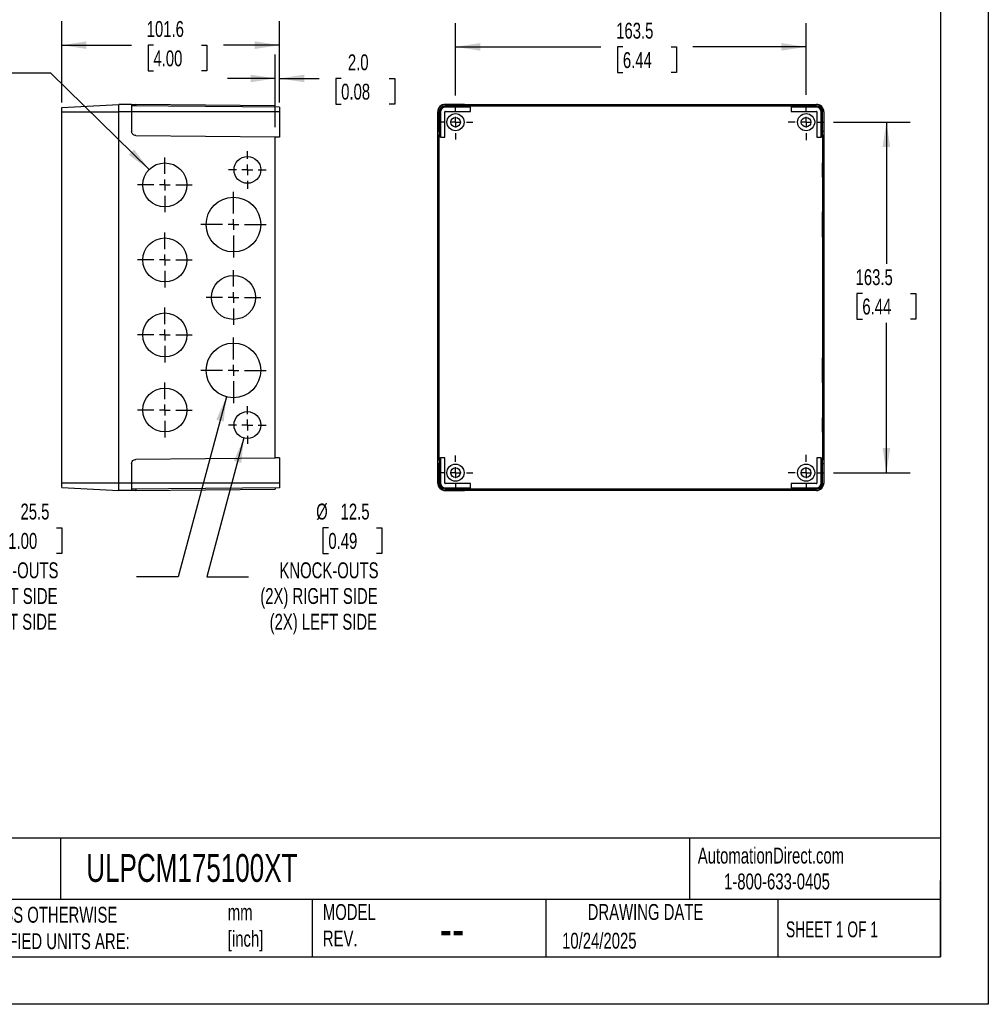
# Model space of a CAD drawing. Header units: millimetres. Extents: x 0 to 978, y 0 to 756.
# Tile 2 of 3: x 526 to 978, y 0 to 459. Entities that reach past the tile are written whole.
import ezdxf

# ---------------------------------------------------------------- set-up
doc = ezdxf.new("R2010")
doc.units = ezdxf.units.MM
doc.header["$LTSCALE"] = 3.5
doc.linetypes.add('CENTERX2', pattern=[20.32, 12.7, -2.54, 2.54, -2.54])
doc.layers.add('CENTER', color=40, linetype='CENTERX2')
doc.layers.add('DIMENSIONS', color=140, linetype='Continuous', lineweight=25)
doc.layers.add('TEXT', color=140, linetype='Continuous', lineweight=25)
doc.styles.add('SLDTEXTSTYLE0', font='TXT', dxfattribs={"width": 0.7})
doc.styles.add('SLDTEXTSTYLE1', font='TXT', dxfattribs={"width": 0.65})
doc.dimstyles.new('SLDDIMSTYLE0', dxfattribs={"dimtxt": 7.553027, "dimasz": 11.557, "dimexe": 0, "dimexo": 0.0625, "dimgap": 1.888257, "dimtad": 0, "dimtih": 1, "dimtoh": 1, "dimdec": 1, "dimrnd": 1e-09, "dimzin": 12, "dimdsep": 46, "dimtxsty": 'SLDTEXTSTYLE0', "dimsah": 1, "dimcen": 0.09, "dimadec": 0, "dimazin": 3, "dimtfac": 1, "dimtdec": 1, "dimtofl": 0, "dimtmove": 0, "dimatfit": 3, "dimfxl": 0, "dimfrac": 2, "dimtolj": 1, "dimtzin": 12, "dimarcsym": 0})
doc.dimstyles.new('SLDDIMSTYLE1', dxfattribs={"dimtxt": 7.553027, "dimasz": 11.557, "dimexe": 0, "dimexo": 0.0625, "dimgap": 1.888257, "dimtad": 0, "dimtih": 1, "dimtoh": 1, "dimdec": 1, "dimrnd": 1e-09, "dimzin": 4, "dimdsep": 46, "dimtxsty": 'SLDTEXTSTYLE0', "dimsah": 1, "dimcen": 0.09, "dimadec": 0, "dimazin": 1, "dimtfac": 1, "dimtdec": 1, "dimtmove": 0, "dimatfit": 0, "dimfxl": 0, "dimfrac": 2, "dimtolj": 1, "dimtzin": 12, "dimarcsym": 0})
doc.dimstyles.new('SLDDIMSTYLE2', dxfattribs={"dimtxt": 7.553027, "dimasz": 11.557, "dimexe": 0, "dimexo": 0.0625, "dimgap": 1.888257, "dimtad": 0, "dimtih": 1, "dimtoh": 1, "dimdec": 1, "dimrnd": 1e-09, "dimzin": 12, "dimdsep": 46, "dimtxsty": 'SLDTEXTSTYLE0', "dimsah": 1, "dimcen": 0, "dimadec": 0, "dimazin": 3, "dimtfac": 1, "dimtdec": 1, "dimtofl": 0, "dimtmove": 0, "dimatfit": 3, "dimfxl": 0, "dimfrac": 2, "dimtolj": 1, "dimtzin": 12, "dimarcsym": 0})

# ---------------------------------------------------------------- blocks, each defined once
blk = doc.blocks.new('_D_4')
at = {"layer": 'DIMENSIONS'}
for p, q in [((545.78, 420.65), (545.78, 458.49)), ((647.38, 420.7), (647.38, 458.49)), ((545.78, 447.37), (578.32, 447.37)), ((588.55, 447.37), (586.02, 447.37)), ((586.02, 447.37), (586.02, 435.37)), ((611, 447.37), (613.53, 447.37)), ((613.53, 447.37), (613.53, 435.37)), ((647.38, 447.37), (621.23, 447.37)), ((586.02, 435.37), (588.55, 435.37)), ((613.53, 435.37), (611, 435.37))]:
    blk.add_line(p, q, dxfattribs=at)
for points in [[(545.78, 447.37), (557.33, 445.6), (557.33, 449.15)], [(647.38, 447.37), (635.82, 449.15), (635.82, 445.6)]]:
    blk.add_solid(points, dxfattribs=at)
at = {"layer": 'DIMENSIONS', "char_height": 7.408, "attachment_point": 1, "style": 'SLDTEXTSTYLE0'}
for s, insert in [('101.6', (585.41, 458.62)), ('4.00', (588.55, 444.92))]:
    blk.add_mtext(s, dxfattribs=dict(at, insert=insert))
blk = doc.blocks.new('_D_5')
at = {"layer": 'DIMENSIONS'}
for p, q in [((645.38, 409.11), (645.38, 442.95)), ((647.38, 420.7), (647.38, 442.95)), ((645.38, 431.84), (623.15, 431.84)), ((647.38, 431.84), (665.87, 431.84)), ((676.1, 431.84), (673.57, 431.84)), ((673.57, 431.84), (673.57, 419.83)), ((698.55, 431.84), (701.08, 431.84)), ((701.08, 431.84), (701.08, 419.83)), ((673.57, 419.83), (676.1, 419.83)), ((701.08, 419.83), (698.55, 419.83))]:
    blk.add_line(p, q, dxfattribs=at)
for points in [[(645.38, 431.84), (633.82, 433.62), (633.82, 430.06)], [(647.38, 431.84), (658.93, 430.06), (658.93, 433.62)]]:
    blk.add_solid(points, dxfattribs=at)
at = {"layer": 'DIMENSIONS', "char_height": 7.408, "attachment_point": 1, "style": 'SLDTEXTSTYLE0'}
for s, insert in [('2.0', (679.24, 443.08)), ('0.08', (676.1, 429.38))]:
    blk.add_mtext(s, dxfattribs=dict(at, insert=insert))
blk = doc.blocks.new('_D_6')
at = {"layer": 'DIMENSIONS'}
for p, q in [((461.47, 457.25), (458.94, 457.25)), ((458.94, 457.25), (458.94, 445.24)), ((483.92, 457.25), (486.45, 457.25)), ((486.45, 457.25), (486.45, 445.24)), ((458.94, 445.24), (461.47, 445.24)), ((486.45, 445.24), (483.92, 445.24)), ((540.67, 434.28), (521.23, 434.28)), ((586.55, 389.37), (540.67, 434.28))]:
    blk.add_line(p, q, dxfattribs=at)
blk.add_solid([(586.55, 389.37), (579.54, 398.73), (577.05, 396.19)], dxfattribs=at)
at = {"layer": 'DIMENSIONS', "attachment_point": 1, "style": 'SLDTEXTSTYLE0'}
for s, insert, char_height in [('%%c', (455.77, 468.49), 7.408), ('20.5', (467.17, 468.49), 7.408), ('0.81', (461.47, 454.79), 7.408), ('KNOCK-OUTS', (438.64, 441.1), 7.408), ('(5X) RIGHT SIDE', (429.72, 429.09), 7.4083), ('(5X) LEFT SIDE', (434.07, 417.09), 7.4083)]:
    blk.add_mtext(s, dxfattribs=dict(at, insert=insert, char_height=char_height))
blk = doc.blocks.new('_D_7')
at = {"layer": 'DIMENSIONS'}
for p, q in [((630.76, 264.17), (613.39, 199.33)), ((670.14, 222.3), (667.61, 222.3)), ((667.61, 222.3), (667.61, 210.3)), ((692.59, 222.3), (695.12, 222.3)), ((695.12, 222.3), (695.12, 210.3)), ((667.61, 210.3), (670.14, 210.3)), ((695.12, 210.3), (692.59, 210.3)), ((613.39, 199.33), (632.83, 199.33))]:
    blk.add_line(p, q, dxfattribs=at)
blk.add_solid([(630.76, 264.17), (626.05, 253.46), (629.49, 252.54)], dxfattribs=at)
at = {"layer": 'DIMENSIONS', "attachment_point": 1, "style": 'SLDTEXTSTYLE0'}
for s, insert, char_height in [('%%c', (664.44, 233.54), 7.408), ('12.5', (675.84, 233.54), 7.408), ('0.49', (670.14, 219.85), 7.408), ('KNOCK-OUTS', (647.31, 206.15), 7.408), ('(2X) RIGHT SIDE', (638.39, 194.15), 7.4083), ('(2X) LEFT SIDE', (642.74, 182.14), 7.4083)]:
    blk.add_mtext(s, dxfattribs=dict(at, insert=insert, char_height=char_height))
blk = doc.blocks.new('_D_8')
at = {"layer": 'DIMENSIONS'}
for p, q in [((622.58, 283.39), (600.05, 199.33)), ((520.85, 222.3), (518.32, 222.3)), ((518.32, 222.3), (518.32, 210.3)), ((543.3, 222.3), (545.83, 222.3)), ((545.83, 222.3), (545.83, 210.3)), ((518.32, 210.3), (520.85, 210.3)), ((545.83, 210.3), (543.3, 210.3)), ((600.05, 199.33), (580.61, 199.33))]:
    blk.add_line(p, q, dxfattribs=at)
blk.add_solid([(622.58, 283.39), (617.87, 272.69), (621.3, 271.77)], dxfattribs=at)
at = {"layer": 'DIMENSIONS', "attachment_point": 1, "style": 'SLDTEXTSTYLE0'}
for s, insert, char_height in [('%%c', (515.15, 233.54), 7.408), ('25.5', (526.55, 233.54), 7.408), ('1.00', (520.85, 219.85), 7.408), ('KNOCK-OUTS', (498.02, 206.15), 7.408), ('(2X) RIGHT SIDE', (489.1, 194.15), 7.4083), ('(2X) LEFT SIDE', (493.45, 182.14), 7.4083)]:
    blk.add_mtext(s, dxfattribs=dict(at, insert=insert, char_height=char_height))
blk = doc.blocks.new('SW_CENTERMARKSYMBOL_4')
at = {"layer": 'CENTER', "color": 0}
for p, q in [((0, 5.08), (0, 12.79)), ((-5.08, 0), (-12.79, 0)), ((0, 0), (-2.54, 0)), ((0, 0), (0, 2.54)), ((0, 0), (0, -2.54)), ((0, 0), (2.54, 0)), ((5.08, 0), (12.79, 0)), ((0, -5.08), (0, -12.79))]:
    blk.add_line(p, q, dxfattribs=at)
blk = doc.blocks.new('SW_CENTERMARKSYMBOL_5')
at = {"layer": 'CENTER', "color": 0}
for p, q in [((0, 5.08), (0, 15.29)), ((-5.08, 0), (-15.29, 0)), ((0, 0), (-2.54, 0)), ((0, 0), (0, 2.54)), ((0, 0), (0, -2.54)), ((0, 0), (2.54, 0)), ((5.08, 0), (15.29, 0)), ((0, -5.08), (0, -15.29))]:
    blk.add_line(p, q, dxfattribs=at)
blk = doc.blocks.new('SW_CENTERMARKSYMBOL_6')
at = {"layer": 'CENTER', "color": 0}
for p, q in [((0, 5.08), (0, 8.79)), ((-5.08, 0), (-8.79, 0)), ((0, 0), (-2.54, 0)), ((0, 0), (0, 2.54)), ((0, 0), (0, -2.54)), ((0, 0), (2.54, 0)), ((5.08, 0), (8.79, 0)), ((0, -5.08), (0, -8.79))]:
    blk.add_line(p, q, dxfattribs=at)
blk = doc.blocks.new('SW_CENTERMARKSYMBOL_7')
at = {"layer": 'CENTER', "color": 0}
for p, q in [((0, 5.08), (0, 15.29)), ((-5.08, 0), (-15.29, 0)), ((0, 0), (-2.54, 0)), ((0, 0), (0, 2.54)), ((0, 0), (0, -2.54)), ((0, 0), (2.54, 0)), ((5.08, 0), (15.29, 0)), ((0, -5.08), (0, -15.29))]:
    blk.add_line(p, q, dxfattribs=at)
blk = doc.blocks.new('SW_CENTERMARKSYMBOL_8')
at = {"layer": 'CENTER', "color": 0}
for p, q in [((0, 5.08), (0, 8.79)), ((-5.08, 0), (-8.79, 0)), ((0, 0), (-2.54, 0)), ((0, 0), (0, 2.54)), ((0, 0), (0, -2.54)), ((0, 0), (2.54, 0)), ((5.08, 0), (8.79, 0)), ((0, -5.08), (0, -8.79))]:
    blk.add_line(p, q, dxfattribs=at)
blk = doc.blocks.new('SW_CENTERMARKSYMBOL_9')
at = {"layer": 'CENTER', "color": 0}
for p, q in [((0, 5.08), (0, 12.79)), ((-5.08, 0), (-12.79, 0)), ((0, 0), (-2.54, 0)), ((0, 0), (0, 2.54)), ((0, 0), (0, -2.54)), ((0, 0), (2.54, 0)), ((5.08, 0), (12.79, 0)), ((0, -5.08), (0, -12.79))]:
    blk.add_line(p, q, dxfattribs=at)
blk = doc.blocks.new('SW_CENTERMARKSYMBOL_10')
at = {"layer": 'CENTER', "color": 0}
for p, q in [((0, 5.08), (0, 12.79)), ((-5.08, 0), (-12.79, 0)), ((0, 0), (-2.54, 0)), ((0, 0), (0, 2.54)), ((0, 0), (0, -2.54)), ((0, 0), (2.54, 0)), ((5.08, 0), (12.79, 0)), ((0, -5.08), (0, -12.79))]:
    blk.add_line(p, q, dxfattribs=at)
blk = doc.blocks.new('SW_CENTERMARKSYMBOL_11')
at = {"layer": 'CENTER', "color": 0}
for p, q in [((0, 5.08), (0, 12.79)), ((-5.08, 0), (-12.79, 0)), ((0, 0), (-2.54, 0)), ((0, 0), (0, 2.54)), ((0, 0), (0, -2.54)), ((0, 0), (2.54, 0)), ((5.08, 0), (12.79, 0)), ((0, -5.08), (0, -12.79))]:
    blk.add_line(p, q, dxfattribs=at)
blk = doc.blocks.new('SW_CENTERMARKSYMBOL_12')
at = {"layer": 'CENTER', "color": 0}
for p, q in [((0, 5.08), (0, 12.79)), ((-5.08, 0), (-12.79, 0)), ((0, 0), (-2.54, 0)), ((0, 0), (0, 2.54)), ((0, 0), (0, -2.54)), ((0, 0), (2.54, 0)), ((5.08, 0), (12.79, 0)), ((0, -5.08), (0, -12.79))]:
    blk.add_line(p, q, dxfattribs=at)
blk = doc.blocks.new('_D_14')
at = {"layer": 'DIMENSIONS'}
for p, q in [((729.43, 423.94), (729.43, 457.69)), ((892.93, 424.24), (892.93, 457.69)), ((729.43, 446.57), (797.27, 446.57)), ((807.5, 446.57), (804.97, 446.57)), ((804.97, 446.57), (804.97, 434.57)), ((829.95, 446.57), (832.48, 446.57)), ((832.48, 446.57), (832.48, 434.57)), ((892.93, 446.57), (840.18, 446.57)), ((804.97, 434.57), (807.5, 434.57)), ((832.48, 434.57), (829.95, 434.57))]:
    blk.add_line(p, q, dxfattribs=at)
for points in [[(729.43, 446.57), (740.98, 444.8), (740.98, 448.35)], [(892.93, 446.57), (881.37, 448.35), (881.37, 444.8)]]:
    blk.add_solid(points, dxfattribs=at)
at = {"layer": 'DIMENSIONS', "char_height": 7.408, "attachment_point": 1, "style": 'SLDTEXTSTYLE0'}
for s, insert in [('163.5', (804.36, 457.82)), ('6.44', (807.5, 444.12))]:
    blk.add_mtext(s, dxfattribs=dict(at, insert=insert))
blk = doc.blocks.new('_D_15')
at = {"layer": 'DIMENSIONS'}
for p, q in [((905.71, 411.45), (941.5, 411.45)), ((930.38, 411.45), (930.38, 345.32)), ((919.16, 331.62), (916.63, 331.62)), ((916.63, 331.62), (916.63, 319.62)), ((941.61, 331.62), (944.14, 331.62)), ((944.14, 331.62), (944.14, 319.62)), ((916.63, 319.62), (919.16, 319.62)), ((930.38, 247.95), (930.38, 317.92)), ((944.14, 319.62), (941.61, 319.62)), ((905.71, 247.95), (941.5, 247.95))]:
    blk.add_line(p, q, dxfattribs=at)
for points in [[(930.38, 411.45), (928.61, 399.9), (932.16, 399.9)], [(930.38, 247.95), (932.16, 259.51), (928.61, 259.51)]]:
    blk.add_solid(points, dxfattribs=at)
at = {"layer": 'DIMENSIONS', "char_height": 7.408, "attachment_point": 1, "style": 'SLDTEXTSTYLE0'}
for s, insert in [('163.5', (916.02, 342.86)), ('6.44', (919.16, 329.17))]:
    blk.add_mtext(s, dxfattribs=dict(at, insert=insert))
blk = doc.blocks.new('SW_CENTERMARKSYMBOL_26')
at = {"layer": 'CENTER', "color": 0}
for p, q in [((0, 5.08), (0, 8.04)), ((-5.08, 0), (-8.04, 0)), ((0, 0), (-2.54, 0)), ((0, 0), (0, 2.54)), ((0, 0), (0, -2.54)), ((0, 0), (2.54, 0)), ((5.08, 0), (8.04, 0)), ((0, -5.08), (0, -8.04))]:
    blk.add_line(p, q, dxfattribs=at)
blk = doc.blocks.new('SW_CENTERMARKSYMBOL_27')
at = {"layer": 'CENTER', "color": 0}
for p, q in [((0, 5.08), (0, 8.04)), ((-5.08, 0), (-8.04, 0)), ((0, 0), (-2.54, 0)), ((0, 0), (0, 2.54)), ((0, 0), (0, -2.54)), ((0, 0), (2.54, 0)), ((5.08, 0), (8.04, 0)), ((0, -5.08), (0, -8.04))]:
    blk.add_line(p, q, dxfattribs=at)
blk = doc.blocks.new('SW_CENTERMARKSYMBOL_28')
at = {"layer": 'CENTER', "color": 0}
for p, q in [((0, 5.08), (0, 8.34)), ((-5.08, 0), (-8.34, 0)), ((0, 0), (-2.54, 0)), ((0, 0), (0, 2.54)), ((0, 0), (0, -2.54)), ((0, 0), (2.54, 0)), ((5.08, 0), (8.34, 0)), ((0, -5.08), (0, -8.34))]:
    blk.add_line(p, q, dxfattribs=at)
blk = doc.blocks.new('SW_CENTERMARKSYMBOL_29')
at = {"layer": 'CENTER', "color": 0}
for p, q in [((0, 5.08), (0, 8.34)), ((-5.08, 0), (-8.34, 0)), ((0, 0), (-2.54, 0)), ((0, 0), (0, 2.54)), ((0, 0), (0, -2.54)), ((0, 0), (2.54, 0)), ((5.08, 0), (8.34, 0)), ((0, -5.08), (0, -8.34))]:
    blk.add_line(p, q, dxfattribs=at)

msp = doc.modelspace()

# ---------------------------------------------------------------- linework, layer by layer
at = {"color": 7, "linetype": 'Continuous'}
for p, q in [((977.91, 755.66), (977.91, 0.01)), ((977.91, 0.01), (0.01, 0.01))]:
    msp.add_line(p, q, dxfattribs=at)
for p, q in [((545.78, 418.31), (572.38, 419.7)), ((545.78, 416.2), (545.78, 418.31)), ((572.38, 416.25), (572.38, 419.75)), ((578.38, 419.7), (572.38, 419.75)), ((578.38, 419.7), (578.38, 416.25)), ((647.38, 418.45), (578.38, 419.05)), ((580.36, 419.68), (580.36, 419.04)), ((645.38, 419.12), (580.36, 419.68)), ((645.38, 418.47), (645.38, 419.12)), ((647.38, 418.45), (647.38, 416.25)), ((724.63, 419.7), (724.63, 419.75)), ((724.63, 419.75), (897.73, 419.75)), ((733.64, 419.7), (724.63, 419.7)), ((733.64, 419.05), (724.63, 419.05)), ((724.63, 418.45), (724.63, 419.05)), ((736.39, 418.45), (724.63, 418.45)), ((733.64, 419.05), (733.64, 419.7)), ((736.21, 419.12), (735.64, 419.68)), ((735.64, 419.68), (735.64, 419.04)), ((736.21, 418.47), (735.64, 419.04)), ((736.21, 418.47), (736.21, 419.12)), ((736.21, 419.12), (886.14, 419.12)), ((736.41, 418.47), (736.21, 418.47)), ((736.39, 418.45), (736.41, 418.47)), ((736.39, 416.49), (736.39, 418.45)), ((736.41, 416.47), (736.41, 418.47)), ((885.96, 418.45), (885.94, 418.47)), ((886.14, 418.47), (885.94, 418.47)), ((885.94, 418.47), (885.94, 416.47)), ((885.96, 418.45), (885.96, 416.49)), ((897.73, 418.45), (885.96, 418.45)), ((886.71, 419.68), (886.14, 419.12)), ((886.14, 418.47), (886.14, 419.12)), ((886.14, 418.47), (886.71, 419.04)), ((886.71, 419.04), (886.71, 419.68)), ((888.71, 419.7), (897.73, 419.7)), ((888.71, 419.7), (888.71, 419.05)), ((897.73, 419.05), (888.71, 419.05)), ((897.73, 419.7), (897.73, 419.75)), ((897.73, 418.45), (897.73, 419.05)), ((545.78, 416.2), (572.38, 416.2)), ((545.78, 243.2), (545.78, 416.2)), ((572.38, 243.15), (572.38, 416.25)), ((578.38, 416.25), (572.38, 416.25)), ((578.38, 416.25), (578.38, 407.24)), ((647.38, 416.25), (578.38, 416.25)), ((647.38, 416.25), (647.38, 404.49)), ((721.13, 243.15), (721.13, 416.25)), ((721.18, 416.25), (721.13, 416.25)), ((721.18, 416.25), (721.18, 407.24)), ((722.43, 416.25), (721.83, 416.25)), ((721.83, 416.25), (721.83, 407.24)), ((722.43, 416.25), (722.43, 404.49)), ((724.39, 404.49), (724.39, 416.25)), ((724.39, 416.25), (724.41, 416.25)), ((724.41, 404.47), (724.41, 416.25)), ((724.63, 416.49), (724.63, 416.47)), ((724.63, 416.49), (736.39, 416.49)), ((724.63, 416.47), (736.41, 416.47)), ((736.39, 416.49), (736.41, 416.47)), ((885.96, 416.49), (885.94, 416.47)), ((885.94, 416.47), (897.73, 416.47)), ((885.96, 416.49), (897.73, 416.49)), ((897.73, 416.49), (897.73, 416.47)), ((897.96, 416.25), (897.94, 416.25)), ((897.94, 416.25), (897.94, 404.47)), ((897.96, 416.25), (897.96, 404.49)), ((899.92, 404.49), (899.92, 416.25)), ((899.92, 416.25), (900.53, 416.25)), ((900.53, 407.24), (900.53, 416.25)), ((901.17, 416.25), (901.17, 407.24)), ((901.17, 416.25), (901.23, 416.25)), ((901.23, 416.25), (901.23, 243.15)), ((580.36, 405.24), (645.38, 404.67)), ((645.38, 254.74), (645.38, 404.67)), ((647.38, 404.49), (645.38, 404.47)), ((721.18, 407.24), (721.83, 407.24)), ((721.84, 405.24), (721.2, 405.24)), ((721.2, 405.24), (721.76, 404.67)), ((722.41, 404.67), (721.76, 404.67)), ((721.76, 254.74), (721.76, 404.67)), ((722.41, 404.67), (721.84, 405.24)), ((722.41, 404.67), (722.41, 404.47)), ((722.43, 404.49), (722.41, 404.47)), ((722.41, 404.47), (724.41, 404.47)), ((722.43, 404.49), (724.39, 404.49)), ((724.39, 404.49), (724.41, 404.47)), ((897.96, 404.49), (897.94, 404.47)), ((897.94, 404.47), (899.94, 404.47)), ((897.96, 404.49), (899.92, 404.49)), ((899.92, 404.49), (899.94, 404.47)), ((899.94, 404.67), (900.51, 405.24)), ((899.94, 404.47), (899.94, 404.67)), ((899.94, 404.67), (900.59, 404.67)), ((901.16, 405.24), (900.51, 405.24)), ((900.53, 407.24), (901.17, 407.24)), ((900.59, 404.67), (901.16, 405.24)), ((900.59, 404.67), (900.59, 254.74)), ((645.38, 254.74), (580.36, 254.17)), ((647.38, 254.92), (645.38, 254.94)), ((647.38, 254.92), (647.38, 243.15)), ((721.76, 254.74), (721.2, 254.17)), ((721.2, 254.17), (721.84, 254.17)), ((722.41, 254.74), (721.76, 254.74)), ((722.41, 254.74), (721.84, 254.17)), ((722.43, 254.92), (722.41, 254.94)), ((724.41, 254.94), (722.41, 254.94)), ((722.41, 254.94), (722.41, 254.74)), ((724.39, 254.92), (722.43, 254.92)), ((722.43, 254.92), (722.43, 243.15)), ((724.39, 254.92), (724.41, 254.94)), ((724.39, 243.15), (724.39, 254.92)), ((724.41, 243.15), (724.41, 254.94)), ((897.96, 254.92), (897.94, 254.94)), ((899.94, 254.94), (897.94, 254.94)), ((897.94, 254.94), (897.94, 243.15)), ((899.92, 254.92), (897.96, 254.92)), ((897.96, 254.92), (897.96, 243.15)), ((899.92, 254.92), (899.94, 254.94)), ((899.92, 243.15), (899.92, 254.92)), ((899.94, 254.74), (899.94, 254.94)), ((899.94, 254.74), (900.51, 254.17)), ((899.94, 254.74), (900.59, 254.74)), ((900.51, 254.17), (901.16, 254.17)), ((901.16, 254.17), (900.59, 254.74)), ((578.38, 252.17), (578.38, 243.15)), ((721.18, 252.17), (721.18, 243.15)), ((721.83, 252.17), (721.18, 252.17)), ((721.83, 252.17), (721.83, 243.15)), ((900.53, 243.15), (900.53, 252.17)), ((901.17, 252.17), (900.53, 252.17)), ((901.17, 252.17), (901.17, 243.15)), ((545.78, 241.1), (545.78, 243.2)), ((545.78, 243.2), (572.38, 243.2)), ((545.78, 241.1), (572.38, 239.7)), ((578.38, 243.15), (572.38, 243.15)), ((572.38, 239.65), (572.38, 243.15)), ((578.38, 239.71), (572.38, 239.65)), ((578.38, 243.15), (578.38, 239.71)), ((647.38, 243.15), (578.38, 243.15)), ((647.38, 240.96), (578.38, 240.35)), ((580.36, 240.37), (580.36, 239.72)), ((580.36, 239.72), (645.38, 240.29)), ((645.38, 240.94), (645.38, 240.29)), ((647.38, 243.15), (647.38, 240.96)), ((721.18, 243.15), (721.13, 243.15)), ((722.43, 243.15), (721.83, 243.15)), ((724.39, 243.15), (724.41, 243.15)), ((724.63, 242.92), (724.63, 242.94)), ((736.41, 242.94), (724.63, 242.94)), ((736.39, 242.92), (724.63, 242.92)), ((724.63, 240.96), (736.39, 240.96)), ((724.63, 240.96), (724.63, 240.35)), ((724.63, 240.35), (733.64, 240.35)), ((724.63, 239.71), (724.63, 239.65)), ((724.63, 239.71), (733.64, 239.71)), ((897.73, 239.65), (724.63, 239.65)), ((733.64, 239.71), (733.64, 240.35)), ((736.21, 240.94), (735.64, 240.37)), ((735.64, 240.37), (735.64, 239.72)), ((735.64, 239.72), (736.21, 240.29)), ((736.21, 240.94), (736.41, 240.94)), ((736.21, 240.94), (736.21, 240.29)), ((886.14, 240.29), (736.21, 240.29)), ((736.39, 242.92), (736.41, 242.94)), ((736.39, 240.96), (736.39, 242.92)), ((736.39, 240.96), (736.41, 240.94)), ((736.41, 240.94), (736.41, 242.94)), ((885.96, 242.92), (885.94, 242.94)), ((897.73, 242.94), (885.94, 242.94)), ((885.94, 242.94), (885.94, 240.94)), ((885.96, 240.96), (885.94, 240.94)), ((885.94, 240.94), (886.14, 240.94)), ((885.96, 242.92), (885.96, 240.96)), ((897.73, 242.92), (885.96, 242.92)), ((885.96, 240.96), (897.73, 240.96)), ((886.14, 240.94), (886.71, 240.37)), ((886.14, 240.94), (886.14, 240.29)), ((886.14, 240.29), (886.71, 239.72)), ((886.71, 239.72), (886.71, 240.37)), ((888.71, 240.35), (897.73, 240.35)), ((888.71, 240.35), (888.71, 239.71)), ((897.73, 239.71), (888.71, 239.71)), ((897.73, 242.92), (897.73, 242.94)), ((897.73, 240.96), (897.73, 240.35)), ((897.73, 239.71), (897.73, 239.65)), ((897.96, 243.15), (897.94, 243.15)), ((899.92, 243.15), (900.53, 243.15)), ((901.17, 243.15), (901.23, 243.15))]:
    msp.add_line(p, q)
for centre, radius in [((729.43, 411.45), 4), ((729.43, 411.45), 2.25), ((892.93, 411.45), 4), ((892.93, 411.45), 2.25), ((632.38, 389.2), 6.25), ((593.88, 382.2), 10.25), ((625.88, 363.7), 12.75), ((593.88, 347.2), 10.25), ((625.88, 329.7), 10.25), ((593.88, 312.2), 10.25), ((625.88, 295.7), 12.75), ((593.88, 277.2), 10.25), ((632.38, 270.2), 6.25), ((729.43, 247.95), 4), ((729.43, 247.95), 2.25), ((892.93, 247.95), 4), ((892.93, 247.95), 2.25)]:
    msp.add_circle(centre, radius)
for centre, radius, start, end in [((724.63, 416.25), 3.5, 90, 180), ((724.63, 416.25), 3.45, 90, 180), ((724.63, 416.25), 2.8, 90, 180), ((724.63, 416.25), 2.2, 90, 180), ((897.73, 416.25), 3.5, 0, 90), ((897.73, 416.25), 3.45, 0, 90), ((897.73, 416.25), 2.8, 0, 90), ((897.73, 416.25), 2.2, 0, 90), ((724.63, 416.25), 0.233, 90, 180), ((724.63, 416.25), 0.215, 90, 180), ((897.73, 416.25), 0.233, 0, 90), ((897.73, 416.25), 0.215, 0, 90), ((724.63, 243.15), 3.5, 180, 270), ((724.63, 243.15), 3.45, 180, 270), ((724.63, 243.15), 2.8, 180, 270), ((724.63, 243.15), 2.2, 180, 270), ((724.63, 243.15), 0.233, 180, 270), ((724.63, 243.15), 0.215, 180, 270), ((897.73, 243.15), 0.233, 270, 0), ((897.73, 243.15), 2.2, 270, 0), ((897.73, 243.15), 2.8, 270, 0), ((897.73, 243.15), 0.215, 270, 0), ((897.73, 243.15), 3.5, 270, 0), ((897.73, 243.15), 3.45, 270, 0)]:
    msp.add_arc(centre, radius, start, end)
for centre, major_axis in [((758.68, 419.57), (10.25, 0)), ((758.68, 419.29), (10.25, 0)), ((793.68, 419.57), (10.25, 0)), ((793.68, 419.29), (10.25, 0)), ((828.68, 419.57), (10.25, 0)), ((828.68, 419.29), (10.25, 0)), ((863.68, 419.57), (10.25, 0)), ((863.68, 419.29), (10.25, 0)), ((721.65, 389.2), (0, 6.25)), ((900.7, 389.2), (0, 6.25)), ((721.31, 382.2), (0, 10.25)), ((901.04, 382.2), (0, 10.25)), ((721.59, 363.7), (0, 12.75)), ((900.76, 363.7), (0, 12.75)), ((721.31, 347.2), (0, 10.25)), ((901.04, 347.2), (0, 10.25)), ((721.59, 329.7), (0, 10.25)), ((900.76, 329.7), (0, 10.25)), ((721.31, 312.2), (0, 10.25)), ((901.04, 312.2), (0, 10.25)), ((721.59, 295.7), (0, 12.75)), ((900.76, 295.7), (0, 12.75)), ((721.31, 277.2), (0, 10.25)), ((901.04, 277.2), (0, 10.25)), ((721.65, 270.2), (0, 6.25)), ((900.7, 270.2), (0, 6.25)), ((764.18, 240.12), (10.25, 0)), ((764.18, 239.84), (10.25, 0)), ((811.18, 239.98), (20.25, 0)), ((858.18, 240.12), (10.25, 0)), ((858.18, 239.84), (10.25, 0))]:
    msp.add_ellipse(centre, major_axis=major_axis, ratio=0.008727)
for points in [[(578.38, 419.7), (578.38, 419.7), (578.42, 419.7), (578.61, 419.7), (578.76, 419.7), (579.15, 419.7), (579.38, 419.69), (579.87, 419.69), (580.13, 419.69), (580.36, 419.68)], [(733.64, 419.7), (733.88, 419.7), (734.13, 419.7), (734.62, 419.7), (734.86, 419.7), (735.25, 419.7), (735.4, 419.69), (735.6, 419.69), (735.64, 419.69), (735.64, 419.68)], [(735.64, 419.04), (735.64, 419.04), (735.6, 419.04), (735.4, 419.05), (735.25, 419.05), (734.86, 419.05), (734.62, 419.05), (734.13, 419.05), (733.88, 419.05), (733.64, 419.05)], [(886.71, 419.68), (886.71, 419.69), (886.76, 419.69), (886.95, 419.69), (887.11, 419.7), (887.5, 419.7), (887.73, 419.7), (888.22, 419.7), (888.47, 419.7), (888.71, 419.7)], [(888.71, 419.05), (888.47, 419.05), (888.22, 419.05), (887.73, 419.05), (887.5, 419.05), (887.11, 419.05), (886.95, 419.05), (886.76, 419.04), (886.71, 419.04), (886.71, 419.04)], [(580.36, 405.24), (580.13, 405.24), (579.87, 405.28), (579.38, 405.48), (579.15, 405.63), (578.76, 406.02), (578.61, 406.26), (578.42, 406.75), (578.38, 407), (578.38, 407.24)], [(721.2, 405.24), (721.19, 405.24), (721.19, 405.28), (721.19, 405.48), (721.19, 405.63), (721.18, 406.02), (721.18, 406.26), (721.18, 406.75), (721.18, 407), (721.18, 407.24)], [(721.83, 407.24), (721.83, 407), (721.83, 406.75), (721.83, 406.26), (721.83, 406.02), (721.83, 405.63), (721.84, 405.48), (721.84, 405.28), (721.84, 405.24), (721.84, 405.24)], [(900.51, 405.24), (900.51, 405.24), (900.51, 405.28), (900.52, 405.48), (900.52, 405.63), (900.52, 406.02), (900.52, 406.26), (900.53, 406.75), (900.53, 407), (900.53, 407.24)], [(901.17, 407.24), (901.17, 407), (901.17, 406.75), (901.17, 406.26), (901.17, 406.02), (901.17, 405.63), (901.17, 405.48), (901.16, 405.28), (901.16, 405.24), (901.16, 405.24)], [(578.38, 252.17), (578.38, 252.41), (578.42, 252.66), (578.61, 253.15), (578.76, 253.38), (579.15, 253.77), (579.38, 253.93), (579.87, 254.12), (580.13, 254.17), (580.36, 254.17)], [(721.18, 252.17), (721.18, 252.41), (721.18, 252.66), (721.18, 253.15), (721.18, 253.38), (721.19, 253.77), (721.19, 253.93), (721.19, 254.12), (721.19, 254.17), (721.2, 254.17)], [(721.84, 254.17), (721.84, 254.17), (721.84, 254.12), (721.84, 253.93), (721.83, 253.77), (721.83, 253.38), (721.83, 253.15), (721.83, 252.66), (721.83, 252.41), (721.83, 252.17)], [(900.53, 252.17), (900.53, 252.41), (900.53, 252.66), (900.52, 253.15), (900.52, 253.38), (900.52, 253.77), (900.52, 253.93), (900.51, 254.12), (900.51, 254.17), (900.51, 254.17)], [(901.16, 254.17), (901.16, 254.17), (901.16, 254.12), (901.17, 253.93), (901.17, 253.77), (901.17, 253.38), (901.17, 253.15), (901.17, 252.66), (901.17, 252.41), (901.17, 252.17)], [(580.36, 239.72), (580.13, 239.72), (579.87, 239.72), (579.38, 239.72), (579.15, 239.71), (578.76, 239.71), (578.61, 239.71), (578.42, 239.71), (578.38, 239.71), (578.38, 239.71)], [(733.64, 240.35), (733.88, 240.35), (734.13, 240.35), (734.62, 240.36), (734.86, 240.36), (735.25, 240.36), (735.4, 240.36), (735.6, 240.37), (735.64, 240.37), (735.64, 240.37)], [(735.64, 239.72), (735.64, 239.72), (735.6, 239.72), (735.4, 239.72), (735.25, 239.71), (734.86, 239.71), (734.62, 239.71), (734.13, 239.71), (733.88, 239.71), (733.64, 239.71)], [(886.71, 240.37), (886.71, 240.37), (886.76, 240.37), (886.95, 240.36), (887.11, 240.36), (887.5, 240.36), (887.73, 240.36), (888.22, 240.35), (888.47, 240.35), (888.71, 240.35)], [(888.71, 239.71), (888.47, 239.71), (888.22, 239.71), (887.73, 239.71), (887.5, 239.71), (887.11, 239.71), (886.95, 239.72), (886.76, 239.72), (886.71, 239.72), (886.71, 239.72)]]:
    msp.add_open_spline(points, degree=3, knots=[0, 0, 0, 0, 0.25, 0.25, 0.5, 0.5, 0.75, 0.75, 1, 1, 1, 1])
at = {"layer": 'TEXT'}
for p, q in [((955.67, 733.42), (955.67, 22.22)), ((955.67, 77.44), (22.22, 77.44)), ((545.16, 77.44), (545.16, 48.89)), ((838.51, 77.44), (838.51, 48.89)), ((955.67, 22.22), (955.67, 57.78)), ((955.67, 48.89), (22.22, 48.89)), ((662.55, 48.89), (662.55, 22.22)), ((771.63, 48.89), (771.63, 22.22)), ((879.72, 48.89), (879.72, 22.22)), ((22.22, 22.22), (955.67, 22.22))]:
    msp.add_line(p, q, dxfattribs=at)

# ---------------------------------------------------------------- block references
at = {"layer": 'CENTER'}
for name, p in [('SW_CENTERMARKSYMBOL_26', (729.43, 411.45)), ('SW_CENTERMARKSYMBOL_28', (892.93, 411.45)), ('SW_CENTERMARKSYMBOL_11', (593.88, 382.2)), ('SW_CENTERMARKSYMBOL_8', (632.38, 389.2)), ('SW_CENTERMARKSYMBOL_5', (625.88, 363.7)), ('SW_CENTERMARKSYMBOL_10', (593.88, 347.2)), ('SW_CENTERMARKSYMBOL_12', (625.88, 329.7)), ('SW_CENTERMARKSYMBOL_9', (593.88, 312.2)), ('SW_CENTERMARKSYMBOL_7', (625.88, 295.7)), ('SW_CENTERMARKSYMBOL_4', (593.88, 277.2)), ('SW_CENTERMARKSYMBOL_6', (632.38, 270.2)), ('SW_CENTERMARKSYMBOL_27', (729.43, 247.95)), ('SW_CENTERMARKSYMBOL_29', (892.93, 247.95))]:
    msp.add_blockref(name, p, dxfattribs=at)

# ---------------------------------------------------------------- texts
at = {"color": 179, "linetype": 'Continuous', "lineweight": 18, "char_height": 7.4083, "attachment_point": 1, "style": 'SLDTEXTSTYLE0'}
for s, insert in [('AutomationDirect.com', (842.43, 73.07)), ('1-800-633-0405', (854.67, 61.03))]:
    msp.add_mtext(s, dxfattribs=dict(at, insert=insert))
at = {"layer": 'TEXT'}
for s, insert, char_height, attachment_point, style in [('ULPCM175100XT', (557.23, 70.08), 12.9646, 1, 'SLDTEXTSTYLE0'), ('MODEL ^JREV.', (667.57, 46.77), 7.4083, 1, 'SLDTEXTSTYLE0'), ('DRAWING DATE', (818.04, 46.77), 7.4083, 2, 'SLDTEXTSTYLE0'), ('UNLESS OTHERWISE ^JSPECIFIED UNITS ARE:', (500.04, 45.49), 7.4083, 1, 'SLDTEXTSTYLE0'), ('mm^J[inch]', (623.22, 46.65), 7.408, 1, 'SLDTEXTSTYLE0'), ('SHEET 1 OF 1', (883.54, 38.68), 7.4083, 1, 'SLDTEXTSTYLE1'), ('--', (722.04, 44.57), 18.521, 1, 'SLDTEXTSTYLE0'), ('10/24/2025', (779.14, 33.38), 7.408, 1, 'SLDTEXTSTYLE0')]:
    msp.add_mtext(s, dxfattribs=dict(at, insert=insert, char_height=char_height, attachment_point=attachment_point, style=style))

# ---------------------------------------------------------------- dimensions: what is measured, and where the dimension line sits
at = {"layer": 'DIMENSIONS'}
for p1, p2, text, picture, middle in [((601.2, 375.03), (586.55, 389.37), '<>\\PKNOCK-OUTS\\P(5X) RIGHT SIDE\\P(5X) LEFT SIDE', '_D_6', (472.69, 438.18)), ((629.18, 308.02), (622.58, 283.39), '<>\\PKNOCK-OUTS\\P(2X) RIGHT SIDE\\P(2X) LEFT SIDE', '_D_8', (532.08, 203.23)), ((634, 276.24), (630.76, 264.17), '<>\\PKNOCK-OUTS\\P(2X) RIGHT SIDE\\P(2X) LEFT SIDE', '_D_7', (681.36, 203.23))]:
    dim = msp.add_diameter_dim_2p(p1=p1, p2=p2, text=text, dimstyle='SLDDIMSTYLE2', dxfattribs=at)
    dim.commit()
    dim.dimension.update_dxf_attribs({"geometry": picture, "text_midpoint": middle, "dimtype": 163})
for base, p1, p2, dimstyle, picture, middle in [((647.38, 447.37), (545.78, 416.2), (647.38, 416.25), 'SLDDIMSTYLE0', '_D_4', (599.78, 447.37)), ((892.93, 446.57), (729.43, 419.49), (892.93, 419.79), 'SLDDIMSTYLE0', '_D_14', (818.72, 446.57)), ((647.38, 431.84), (645.38, 404.67), (647.38, 416.25), 'SLDDIMSTYLE1', '_D_5', (687.32, 431.84))]:
    dim = msp.add_linear_dim(base=base, p1=p1, p2=p2, dimstyle=dimstyle, dxfattribs=at)
    dim.commit()
    dim.dimension.update_dxf_attribs({"geometry": picture, "text_midpoint": middle, "dimtype": 160})
dim = msp.add_linear_dim(base=(930.38, 247.95), p1=(901.27, 411.45), p2=(901.27, 247.95), angle=90, dimstyle='SLDDIMSTYLE0', dxfattribs=at)
dim.commit()
dim.dimension.update_dxf_attribs({"geometry": '_D_15', "text_midpoint": (930.38, 331.62), "dimtype": 160})

doc.saveas('drawing.dxf')
